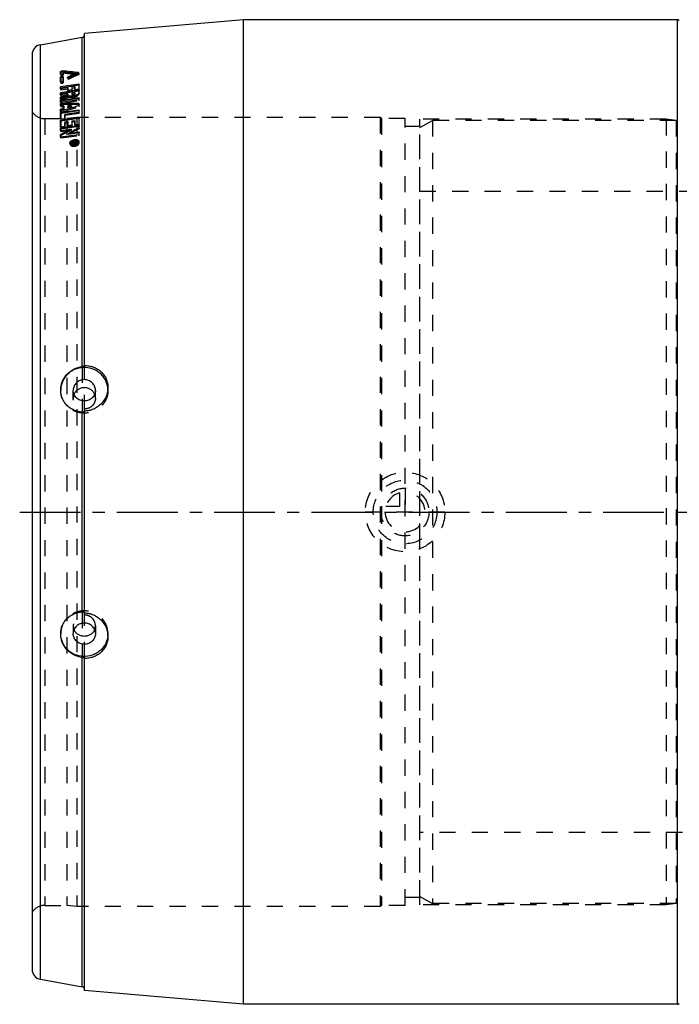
# Model space of a CAD drawing. Header units: millimetres. Extents: x 32 to 968, y 230 to 774.
# Tile 1 of 3: x 32 to 297, y 230 to 626. Entities that reach past the tile are written whole.
import ezdxf

# ---------------------------------------------------------------- set-up
doc = ezdxf.new("R2010")
doc.units = ezdxf.units.MM
doc.header["$LTSCALE"] = 65.185185
doc.linetypes.add('CENTER', pattern=[0.6, 0.375, -0.075, 0.075, -0.075])
doc.linetypes.add('HIDDEN', pattern=[0.2, 0.1, -0.1])
for name, color, linetype in [('FASEN', 7, 'CONTINUOUS'), ('KONST.EL_MIT_GEO', 7, 'CONTINUOUS'), ('KURVEN', 7, 'CONTINUOUS'), ('L1', 7, 'CONTINUOUS')]:
    doc.layers.add(name, color=color, linetype=linetype)

msp = doc.modelspace()

# ---------------------------------------------------------------- linework, layer by layer
at = {"layer": 'FASEN', "color": 8, "linetype": 'HIDDEN'}
for p, q in [((193, 583.11), (198, 586)), ((193, 273.89), (193, 583.11)), ((198, 586), (198, 271)), ((193, 273.89), (198, 271))]:
    msp.add_line(p, q, dxfattribs=at)
at = {"layer": 'KONST.EL_MIT_GEO', "color": 7, "linetype": 'Continuous'}
for p, q in [((122, 626.5), (58, 620.9)), ((122, 230.5), (122, 626.5)), ((296.59, 626.5), (122, 626.5)), ((296.59, 230.5), (296.59, 626.5)), ((40.31, 616.44), (57.17, 619.41)), ((57.17, 486.99), (57.17, 619.41)), ((58, 487.28), (58, 620.9)), ((40.31, 240.56), (40.31, 616.44)), ((37, 612.5), (37, 244.5)), ((49.22, 605.9), (49.31, 605.45)), ((48.44, 604.57), (48.44, 605.64)), ((48.44, 605.64), (48.53, 605.18)), ((48.44, 604.57), (48.44, 604.56)), ((48.44, 601.52), (48.44, 603.46)), ((48.44, 603.46), (48.53, 603.01)), ((48.53, 605.18), (48.53, 604.48)), ((48.53, 603.01), (48.53, 601.42)), ((49.42, 605.44), (49.31, 605.45)), ((49.42, 605.45), (49.42, 604.73)), ((49.42, 603.62), (49.42, 601.68)), ((51.47, 603.48), (51.53, 603.17)), ((55.39, 604.78), (54.53, 604.88)), ((54.53, 604.86), (54.61, 604.43)), ((55.63, 605.19), (55.68, 604.92)), ((48.44, 601.52), (48.44, 601.51)), ((55.83, 600.62), (48.44, 599.44)), ((48.44, 598.71), (48.44, 599.44)), ((48.44, 599.44), (48.53, 599)), ((51.3, 599.16), (48.44, 598.71)), ((55.83, 598.23), (48.44, 597.07)), ((55.83, 600.16), (48.53, 599)), ((48.53, 599), (48.53, 598.72)), ((51.3, 598.03), (51.3, 599.16)), ((51.3, 599.16), (51.38, 598.72)), ((52.97, 598.3), (51.3, 598.03)), ((51.38, 598.72), (51.38, 598.05)), ((54.15, 599.61), (52.97, 599.43)), ((52.97, 599.43), (52.97, 598.3)), ((54.15, 598.35), (54.15, 599.61)), ((54.15, 599.61), (54.24, 599.17)), ((55.83, 598.62), (54.15, 598.35)), ((54.24, 599.17), (54.24, 598.37)), ((55.83, 600.62), (55.83, 598.62)), ((55.83, 598.23), (55.83, 597.23)), ((48.44, 596.3), (48.44, 597.07)), ((48.44, 597.07), (48.53, 596.64)), ((51.3, 596.74), (48.44, 596.3)), ((48.44, 594.51), (48.44, 595.4)), ((48.44, 595.4), (48.53, 594.96)), ((48.44, 594.1), (55.83, 595.24)), ((48.44, 593.28), (55.83, 594.41)), ((48.44, 593.28), (48.44, 594.1)), ((48.44, 594.1), (48.53, 593.67)), ((55.83, 597.78), (48.53, 596.64)), ((48.53, 596.64), (48.53, 596.31)), ((48.53, 594.96), (48.53, 594.54)), ((55.83, 594.8), (48.53, 593.67)), ((51.3, 596.47), (51.3, 596.74)), ((51.3, 596.74), (51.38, 596.31)), ((51.3, 596.47), (51.38, 596.04)), ((51.38, 596.31), (51.38, 596.04)), ((54.15, 597.19), (52.97, 597)), ((52.97, 597), (52.97, 596.79)), ((52.97, 596.76), (53.06, 596.33)), ((54.15, 596.97), (54.15, 597.19)), ((54.15, 597.19), (54.24, 596.75)), ((54.15, 596.97), (54.24, 596.54)), ((54.24, 596.75), (54.24, 596.54)), ((55.83, 595.24), (55.83, 594.41)), ((48.44, 591.97), (48.44, 592.86)), ((48.44, 592.86), (48.53, 592.43)), ((48.44, 590.51), (49.63, 590.89)), ((48.44, 589.59), (48.44, 590.51)), ((48.44, 590.51), (48.53, 590.09)), ((48.44, 589.14), (55.83, 590.25)), ((48.53, 593.67), (48.53, 593.29)), ((48.53, 592.43), (48.53, 591.97)), ((49.71, 590.47), (48.53, 590.09)), ((48.53, 590.09), (48.53, 589.61)), ((49.63, 590.89), (49.63, 591.95)), ((49.63, 591.95), (49.71, 591.53)), ((49.63, 590.89), (49.71, 590.47)), ((49.71, 591.53), (49.71, 590.47)), ((51.3, 591.93), (51.3, 591.43)), ((51.3, 591.43), (52.79, 591.91)), ((51.3, 591.43), (51.38, 591)), ((52.88, 591.48), (51.38, 591)), ((52.79, 591.91), (52.88, 591.48)), ((55.83, 592.77), (55.83, 591.96)), ((55.83, 590.25), (55.83, 589.34)), ((48.44, 586.56), (48.44, 589.14)), ((48.44, 589.14), (48.53, 588.72)), ((48.44, 586.09), (55.83, 587.17)), ((48.44, 586.56), (50.11, 586.8)), ((48.44, 583.39), (48.44, 586.09)), ((48.44, 586.09), (48.53, 585.68)), ((55.83, 589.81), (48.53, 588.72)), ((48.53, 588.72), (48.53, 586.57)), ((55.83, 586.75), (48.53, 585.68)), ((50.11, 588.49), (55.83, 589.34)), ((50.11, 588.49), (50.11, 586.8)), ((55.83, 587.17), (55.83, 584.45)), ((48.44, 582.9), (55.83, 583.96)), ((48.44, 583.39), (50.11, 583.63)), ((48.44, 581.92), (48.44, 582.9)), ((48.44, 582.9), (48.53, 582.5)), ((48.44, 581.92), (52.67, 582.52)), ((48.53, 585.68), (48.53, 583.4)), ((55.83, 583.55), (48.53, 582.5)), ((48.53, 582.5), (48.53, 581.93)), ((50.11, 585.39), (51.3, 585.57)), ((50.11, 585.39), (50.11, 583.63)), ((51.3, 583.96), (51.3, 585.57)), ((51.3, 585.57), (51.38, 585.16)), ((51.3, 583.96), (52.97, 584.2)), ((51.38, 585.16), (51.38, 583.98)), ((52.67, 582.52), (52.76, 582.13)), ((52.97, 585.81), (54.15, 585.98)), ((52.97, 585.81), (52.97, 584.2)), ((54.15, 584.21), (54.15, 585.98)), ((54.15, 585.98), (54.24, 585.58)), ((54.15, 584.21), (55.83, 584.45)), ((54.24, 585.58), (54.24, 584.23)), ((55.83, 583.96), (55.83, 582.97)), ((48.44, 579.33), (55.83, 580.36)), ((48.44, 579.33), (48.44, 580.34)), ((48.44, 580.34), (48.53, 579.95)), ((48.53, 579.95), (48.53, 579.34)), ((51.6, 580.79), (55.83, 581.38)), ((51.6, 580.79), (51.68, 580.39)), ((55.83, 580.98), (51.68, 580.39)), ((55.83, 581.38), (55.83, 580.36)), ((52.64, 576.84), (52.72, 576.46)), ((53.04, 577.28), (54.99, 577.55)), ((53.04, 577.1), (53.04, 577.28)), ((53.04, 577.28), (53.08, 577.11)), ((53.04, 577.1), (53.88, 577.22)), ((53.04, 576.9), (53.69, 577.08)), ((53.04, 576.72), (53.04, 576.9)), ((53.04, 576.9), (53.08, 576.72)), ((53.09, 576.73), (53.04, 576.72)), ((53.25, 576.77), (53.09, 576.73)), ((53.97, 576.97), (53.25, 576.77)), ((53.69, 577.08), (53.88, 577.13)), ((53.88, 577.13), (53.88, 577.22)), ((53.88, 577.22), (53.93, 576.97)), ((53.88, 577.13), (53.91, 576.96)), ((54.17, 577.04), (53.92, 577.01)), ((54.16, 577.26), (54.71, 577.33)), ((54.16, 577.26), (54.16, 577.17)), ((54.16, 577.16), (54.21, 576.92)), ((54.29, 577.1), (54.57, 577.14)), ((54.29, 577.1), (54.33, 576.93)), ((54.29, 576.92), (54.57, 576.96)), ((54.57, 577.14), (54.61, 576.97)), ((54.71, 577.24), (54.71, 577.33)), ((54.71, 577.33), (54.78, 577.03)), ((54.71, 577.24), (54.76, 577.02)), ((54.93, 577.15), (54.76, 577.12)), ((54.99, 577.55), (54.99, 577.28)), ((55.48, 577.07), (55.4, 577.46)), ((57.17, 388.29), (57.17, 468.71)), ((58, 387.94), (58, 469.06)), ((57.17, 237.59), (57.17, 370.01)), ((58, 236.1), (58, 369.72)), ((40.31, 240.56), (57.17, 237.59)), ((122, 230.5), (58, 236.1)), ((296.59, 230.5), (122, 230.5))]:
    msp.add_line(p, q, dxfattribs=at)
at = {"layer": 'KONST.EL_MIT_GEO', "color": 8, "linetype": 'HIDDEN'}
for p, q in [((48.44, 604.56), (48.53, 604.11)), ((48.53, 604.48), (48.53, 604.12)), ((49.42, 605.45), (49.5, 604.99)), ((49.42, 604.73), (49.5, 604.28)), ((49.42, 603.63), (49.5, 603.17)), ((49.5, 604.28), (49.5, 604.99)), ((49.5, 601.23), (49.5, 603.17)), ((51.28, 603.28), (51.36, 602.83)), ((51.53, 603.17), (51.56, 603.03)), ((51.9, 603.18), (51.56, 603.03)), ((52.24, 603.34), (51.9, 603.18)), ((52.06, 603.26), (52.14, 602.81)), ((54.61, 604.43), (54.62, 604.41)), ((55.61, 604.75), (55.39, 604.78)), ((55.71, 604.74), (55.61, 604.75)), ((55.63, 604.89), (55.71, 604.44)), ((55.68, 604.92), (55.71, 604.74)), ((55.91, 604.63), (55.83, 605.09)), ((48.44, 601.51), (48.53, 601.06)), ((48.44, 598.71), (48.53, 598.27)), ((48.53, 601.42), (48.53, 601.07)), ((48.53, 598.72), (48.53, 598.27)), ((48.53, 598.27), (51.38, 598.72)), ((49.42, 601.68), (49.5, 601.23)), ((51.3, 598.03), (51.38, 597.59)), ((51.38, 598.05), (51.38, 597.59)), ((52.97, 599.43), (53.06, 598.98)), ((52.97, 598.3), (53.06, 597.86)), ((53.06, 598.98), (54.24, 599.17)), ((53.06, 597.86), (53.06, 598.98)), ((54.15, 598.35), (54.24, 597.92)), ((54.24, 598.37), (54.24, 597.92)), ((54.24, 597.92), (55.91, 598.18)), ((55.83, 600.62), (55.91, 600.17)), ((55.91, 600.17), (55.83, 600.16)), ((55.83, 598.62), (55.91, 598.18)), ((55.83, 598.23), (55.91, 597.79)), ((55.91, 598.18), (55.91, 600.17)), ((48.44, 596.3), (48.53, 595.86)), ((48.44, 594.51), (48.53, 594.08)), ((48.53, 596.31), (48.53, 595.86)), ((48.53, 595.86), (51.38, 596.31)), ((48.53, 594.54), (48.53, 594.08)), ((51.38, 597.59), (53.06, 597.86)), ((51.99, 595.86), (52.08, 595.43)), ((52.97, 597), (53.06, 596.57)), ((52.97, 596.79), (52.97, 596.76)), ((53.06, 596.57), (54.24, 596.75)), ((53.06, 596.35), (53.06, 596.57)), ((55.91, 597.79), (55.83, 597.78)), ((55.83, 597.23), (55.91, 596.8)), ((55.83, 595.24), (55.91, 594.81)), ((55.91, 594.81), (55.83, 594.8)), ((55.83, 594.41), (55.91, 593.98)), ((55.91, 596.8), (55.91, 597.79)), ((55.91, 593.98), (55.91, 594.81)), ((48.44, 593.28), (48.53, 592.85)), ((48.44, 591.97), (48.53, 591.55)), ((48.53, 592.85), (55.91, 593.98)), ((48.53, 593.29), (48.53, 592.85)), ((48.53, 591.97), (48.53, 591.55)), ((51.3, 591.93), (51.38, 591.51)), ((51.38, 591), (51.38, 591.51)), ((55.83, 592.77), (55.91, 592.34)), ((55.91, 592.34), (55.83, 592.34)), ((55.83, 591.96), (55.91, 591.54)), ((55.83, 590.25), (55.91, 589.83)), ((55.91, 591.54), (55.91, 592.34)), ((42.08, 586.7), (42.08, 270.3)), ((42.08, 586.7), (51, 586.7)), ((48.44, 589.59), (48.53, 589.17)), ((48.44, 586.56), (48.53, 586.15)), ((48.53, 589.61), (48.53, 589.17)), ((48.53, 586.57), (48.53, 586.15)), ((48.53, 586.15), (50.2, 586.39)), ((50.11, 588.49), (50.2, 588.07)), ((50.11, 586.8), (50.2, 586.39)), ((50.2, 588.07), (55.91, 588.92)), ((50.2, 586.39), (50.2, 588.07)), ((55, 587.2), (51, 586.7)), ((51, 586.7), (51, 270.3)), ((55, 587.2), (55, 269.8)), ((177, 587.2), (55, 587.2)), ((55.91, 589.83), (55.83, 589.81)), ((55.83, 589.34), (55.91, 588.92)), ((55.83, 587.17), (55.91, 586.77)), ((55.91, 586.77), (55.83, 586.75)), ((55.91, 588.92), (55.91, 589.83)), ((55.91, 584.05), (55.91, 586.77)), ((177, 587.2), (177, 269.8)), ((177.5, 586.7), (177, 587.2)), ((177.5, 586.7), (177.5, 270.3)), ((187, 586.7), (177.5, 586.7)), ((187, 270.3), (187, 586.7)), ((193, 270.5), (193, 586.5)), ((292, 586.5), (193, 586.5)), ((292, 586.5), (292, 270.5)), ((296, 586), (292, 586.5)), ((48.44, 583.39), (48.53, 582.99)), ((48.53, 583.4), (48.53, 582.99)), ((48.53, 582.99), (50.2, 583.23)), ((48.53, 581.52), (52.76, 582.13)), ((50.11, 585.39), (50.2, 584.99)), ((50.11, 583.63), (50.2, 583.23)), ((50.2, 584.99), (51.38, 585.16)), ((50.2, 583.23), (50.2, 584.99)), ((51.3, 583.96), (51.38, 583.56)), ((51.38, 583.98), (51.38, 583.56)), ((51.38, 583.56), (53.06, 583.8)), ((52.97, 585.81), (53.06, 585.4)), ((52.97, 584.2), (53.06, 583.8)), ((53.06, 585.4), (54.24, 585.58)), ((53.06, 583.8), (53.06, 585.4)), ((54.15, 584.21), (54.24, 583.81)), ((54.24, 584.23), (54.24, 583.81)), ((54.24, 583.81), (55.91, 584.05)), ((55.83, 584.45), (55.91, 584.05)), ((55.83, 583.96), (55.91, 583.56)), ((55.91, 583.56), (55.83, 583.55)), ((55.83, 582.97), (55.91, 582.58)), ((55.91, 582.58), (55.91, 583.56)), ((193, 583.5), (187, 583.5)), ((296, 586), (198, 586)), ((296, 586), (296, 271)), ((48.44, 581.92), (48.53, 581.52)), ((48.44, 579.33), (48.53, 578.94)), ((48.53, 581.93), (48.53, 581.52)), ((48.53, 578.94), (55.91, 579.97)), ((48.53, 579.34), (48.53, 578.94)), ((55.83, 581.38), (55.91, 580.99)), ((55.91, 580.99), (55.83, 580.98)), ((55.83, 580.36), (55.91, 579.97)), ((55.91, 579.97), (55.91, 580.99)), ((52.22, 576.75), (52.31, 576.37)), ((53.04, 577.1), (53.13, 576.72)), ((53.04, 576.72), (53.13, 576.34)), ((53.08, 577.11), (53.13, 576.9)), ((53.08, 576.72), (53.13, 576.52)), ((53.92, 577.01), (53.13, 576.9)), ((53.13, 576.9), (53.13, 576.72)), ((53.13, 576.72), (53.96, 576.84)), ((53.96, 576.75), (53.13, 576.52)), ((53.13, 576.34), (54.06, 576.59)), ((53.13, 576.52), (53.13, 576.34)), ((53.91, 576.96), (53.96, 576.75)), ((53.93, 576.97), (53.96, 576.84)), ((53.96, 576.84), (53.96, 576.75)), ((53.97, 576.97), (54.06, 576.59)), ((54.16, 577.26), (54.24, 576.88)), ((54.16, 577.17), (54.16, 577.16)), ((54.76, 577.12), (54.17, 577.04)), ((54.21, 576.92), (54.24, 576.78)), ((54.24, 576.88), (54.8, 576.95)), ((54.24, 576.79), (54.24, 576.88)), ((54.29, 576.92), (54.38, 576.54)), ((54.33, 576.93), (54.38, 576.72)), ((54.66, 576.76), (54.38, 576.72)), ((54.38, 576.54), (54.66, 576.58)), ((54.57, 576.96), (54.66, 576.58)), ((54.61, 576.97), (54.66, 576.76)), ((54.76, 577.02), (54.8, 576.86)), ((54.78, 577.03), (54.8, 576.95)), ((54.8, 576.95), (54.8, 576.86)), ((55.08, 577.17), (54.93, 577.15)), ((54.99, 577.55), (55.08, 577.17)), ((54.99, 577.28), (55.08, 576.9)), ((55.08, 576.9), (55.08, 577.17)), ((55.9, 577.17), (55.81, 577.55)), ((408, 557.4), (193, 557.4)), ((58, 469.06), (58, 487.28)), ((57.17, 486.99), (57.17, 468.71)), ((48.5, 477.43), (48.5, 477.52)), ((53.55, 474.22), (53.55, 477.43)), ((62.45, 474.22), (62.45, 477.43)), ((67.5, 477.43), (67.5, 478.51)), ((57.17, 388.29), (57.17, 370.01)), ((58, 369.72), (58, 387.94)), ((53.55, 382.78), (53.55, 379.57)), ((62.45, 382.78), (62.45, 379.57)), ((48.5, 379.57), (48.5, 379.48)), ((67.5, 379.57), (67.5, 378.49)), ((807, 299.6), (193, 299.6)), ((193, 273.5), (187, 273.5)), ((42.08, 270.3), (51, 270.3)), ((55, 269.8), (51, 270.3)), ((177, 269.8), (55, 269.8)), ((177.5, 270.3), (177, 269.8)), ((187, 270.3), (177.5, 270.3)), ((292, 270.5), (193, 270.5)), ((296, 271), (198, 271)), ((296, 271), (292, 270.5))]:
    msp.add_line(p, q, dxfattribs=at)
at = {"layer": 'KONST.EL_MIT_GEO', "color": 7, "linetype": 'Continuous'}
for centre, radius, start, end in [((296.59, 625.5), 1, 45, 90), ((57, 620.4), 1, 280, 360), ((41, 612.5), 4, 100, 180), ((18.56, 300.37), 307.07, 83.0667, 84.2696), ((48.5, 604.57), 0.0635, 179.9846, 190.71), ((17.02, 299.72), 307.44, 82.9912, 83.9503), ((49.35, 603.62), 0.0687, 359.9845, 10.7731), ((18.65, 298.66), 308.32, 83.3173, 83.9515), ((296.23, 67.12), 589.56, 114.20247, 114.52873), ((299.94, 63.33), 594.12, 114.40765, 114.66019), ((296.45, 71.02), 585.67, 114.27954, 114.40735), ((48.52, 601.52), 0.0775, 179.9904, 190.8964), ((53.09, 596.79), 0.125, 179.9992, 191.2451), ((36.13, -659.65), 1252.57, 89.09877, 89.43666), ((36.7, -663.83), 1256.31, 89.12781, 89.46073), ((704.89, -686.31), 1426.65, 117.20464, 117.39583), ((703.57, -686.67), 1425.98, 117.15482, 117.34601), ((702.18, -671.83), 1411.49, 117.25305, 117.44637), ((54.32, 575.82), 2.23, 97.903, 101.5424), ((53.64, 578.73), 2.77, 274.869, 277.7819), ((54.31, 575.9), 2.15, 89.7724, 97.9121), ((54.2, 577.17), 0.0477, 180.004, 192.7181), ((54.49, 577.56), 0.602, 277.8532, 282.8591), ((54.48, 577.59), 0.64, 282.8887, 296.1968), ((54.49, 577.57), 0.615, 296.162, 301.464), ((54.91, 576.74), 1.11, 52.1507, 57.5217), ((58.63, 477.43), 8.87, 3.4898, 5.6459), ((58.63, 379.57), 8.87, 354.3541, 356.5102), ((41, 244.5), 4, 180, 260), ((57, 236.6), 1, 0, 80), ((296.59, 231.5), 1, 270, 315)]:
    msp.add_arc(centre, radius, start, end, dxfattribs=at)
at = {"layer": 'KONST.EL_MIT_GEO', "color": 8, "linetype": 'HIDDEN'}
for centre, radius, start, end in [((48.59, 604.12), 0.0633, 179.9936, 190.7101), ((18.65, 298.66), 308.32, 83.9515, 84.2737), ((17.11, 298), 308.7, 83.0209, 83.9761), ((49.43, 603.17), 0.0684, 359.9921, 10.7732), ((300.61, 60.94), 596.12, 114.25644, 114.63361), ((296.33, 66.03), 590.15, 114.17784, 114.43118), ((48.6, 601.07), 0.0772, 179.9962, 190.8965), ((53.18, 596.35), 0.124, 180.0011, 191.2451), ((42.08, 592.7), 6, 212.231, 270), ((710.1, -690.07), 1430.94, 117.20462, 117.39524), ((52.99, 576.52), 0.702, 176.324, 178.5188), ((52.97, 576.52), 0.682, 178.5475, 192.7026), ((53.81, 577.98), 2.12, 269.5438, 277.8182), ((54.49, 575.09), 2.84, 95.0663, 97.9015), ((53.8, 578.06), 2.19, 277.8115, 281.5154), ((54.29, 576.79), 0.0474, 179.9987, 192.7181), ((55.17, 576.99), 0.75, 26.5316, 28.7531), ((57.36, 477.43), 8.86, 179.4564, 180), ((57.73, 474.22), 4.18, 157.3635, 179.9622), ((58.27, 474.22), 4.18, 0.0378, 22.6365), ((58.63, 477.43), 8.87, 0.0005, 3.4893), ((57.73, 382.78), 4.18, 180.0378, 202.6365), ((58.27, 382.78), 4.18, 337.3635, 359.9622), ((57.36, 379.57), 8.86, 180, 180.5436), ((58.63, 379.57), 8.87, 356.5107, 359.9995), ((42.08, 264.3), 6, 90, 147.769)]:
    msp.add_arc(centre, radius, start, end, dxfattribs=at)
at = {"layer": 'KONST.EL_MIT_GEO', "color": 7, "linetype": 'Continuous'}
for points, knots in [([(48.44, 605.64), (48.44, 605.66), (48.46, 605.7), (48.55, 605.77), (48.73, 605.85), (48.97, 605.9), (49.14, 605.91), (49.22, 605.9)], [0, 0, 0, 0, 0.062974, 0.151369, 0.402856, 0.712461, 1, 1, 1, 1]), ([(49.42, 604.73), (49.42, 604.7), (49.37, 604.64), (49.27, 604.57), (49.12, 604.51), (48.95, 604.47), (48.77, 604.45), (48.62, 604.46), (48.5, 604.48), (48.45, 604.53), (48.44, 604.56)], [0, 0, 0, 0, 0.075667, 0.190617, 0.340262, 0.509997, 0.677452, 0.823732, 0.930765, 1, 1, 1, 1]), ([(48.44, 603.46), (48.44, 603.49), (48.49, 603.56), (48.59, 603.62), (48.74, 603.69), (48.91, 603.73), (49.09, 603.75), (49.26, 603.74), (49.4, 603.7), (49.42, 603.63)], [0, 0, 0, 0, 0.077737, 0.193762, 0.343884, 0.513786, 0.681362, 0.827917, 1, 1, 1, 1]), ([(49.31, 605.45), (49.22, 605.46), (49.05, 605.45), (48.81, 605.39), (48.64, 605.32), (48.55, 605.24), (48.53, 605.2), (48.53, 605.18)], [0, 0, 0, 0, 0.287412, 0.596835, 0.848484, 0.93699, 1, 1, 1, 1]), ([(49.42, 603.26), (49.38, 603.28), (49.3, 603.29), (49.12, 603.3), (48.88, 603.26), (48.67, 603.18), (48.56, 603.09), (48.53, 603.03), (48.53, 603.01)], [0, 0, 0, 0, 0.111432, 0.250014, 0.560824, 0.833223, 0.930932, 1, 1, 1, 1]), ([(51.28, 603.28), (51.27, 603.31), (51.31, 603.38), (51.39, 603.43), (51.44, 603.46), (51.47, 603.48)], [0, 0, 0, 0, 0.376711, 0.658339, 1, 1, 1, 1]), ([(52.06, 603.26), (51.98, 603.23), (51.82, 603.18), (51.61, 603.16), (51.46, 603.17), (51.35, 603.19), (51.29, 603.24), (51.28, 603.28)], [0, 0, 0, 0, 0.30373, 0.610966, 0.746002, 0.857389, 1, 1, 1, 1]), ([(55.63, 605.19), (55.68, 605.19), (55.75, 605.17), (55.82, 605.12), (55.83, 605.09)], [0, 0, 0, 0, 0.612434, 1, 1, 1, 1]), ([(55.83, 605.09), (55.83, 605.05), (55.79, 604.99), (55.71, 604.93), (55.66, 604.9), (55.63, 604.89)], [0, 0, 0, 0, 0.37472, 0.656542, 1, 1, 1, 1]), ([(49.42, 601.68), (49.42, 601.65), (49.37, 601.58), (49.22, 601.47), (49, 601.4), (48.77, 601.38), (48.6, 601.39), (48.45, 601.44), (48.44, 601.51)], [0, 0, 0, 0, 0.080472, 0.197229, 0.513302, 0.679026, 0.824479, 1, 1, 1, 1]), ([(55.83, 597.23), (55.83, 596.98), (55.52, 596.59), (55, 596.25), (54.44, 596), (53.81, 595.83), (53.17, 595.74), (52.55, 595.74), (52.16, 595.81), (51.99, 595.86)], [0, 0, 0, 0, 0.171087, 0.29259, 0.432625, 0.583119, 0.73417, 0.87588, 1, 1, 1, 1]), ([(53.01, 596.7), (53.03, 596.66), (53.12, 596.61), (53.35, 596.57), (53.66, 596.6), (53.96, 596.72), (54.12, 596.85), (54.15, 596.94), (54.15, 596.97)], [0, 0, 0, 0, 0.093769, 0.217918, 0.521322, 0.808926, 0.918, 1, 1, 1, 1]), ([(53.06, 596.33), (53.08, 596.24), (53.21, 596.18), (53.35, 596.16), (53.49, 596.15), (53.74, 596.17), (54.01, 596.26), (54.19, 596.41), (54.24, 596.5), (54.24, 596.54)], [0, 0, 0, 0, 0.18294, 0.250984, 0.325604, 0.486595, 0.795243, 0.913312, 1, 1, 1, 1]), ([(52.22, 576.75), (52.2, 576.83), (52.2, 577), (52.27, 577.25), (52.43, 577.5), (52.74, 577.82), (53.27, 578.12), (53.76, 578.25), (54.02, 578.29)], [0, 0, 0, 0, 0.09332, 0.193134, 0.303387, 0.425605, 0.701875, 1, 1, 1, 1]), ([(54.02, 578.29), (54.23, 578.32), (54.63, 578.33), (55.19, 578.21), (55.62, 577.95), (55.78, 577.68), (55.81, 577.55)], [0, 0, 0, 0, 0.302896, 0.574792, 0.803409, 1, 1, 1, 1]), ([(53.88, 575.98), (53.68, 575.96), (53.3, 575.97), (52.79, 576.1), (52.39, 576.36), (52.25, 576.62), (52.22, 576.75)], [0, 0, 0, 0, 0.301503, 0.571512, 0.800658, 1, 1, 1, 1]), ([(52.75, 577.34), (52.68, 577.29), (52.47, 577.07), (52.3, 576.78), (52.29, 576.56)], [0, 0, 0, 0, 0.28463, 1, 1, 1, 1]), ([(53.88, 578), (53.69, 577.97), (53.35, 577.85), (52.98, 577.62), (52.77, 577.38), (52.67, 577.2), (52.62, 577.02), (52.62, 576.9), (52.64, 576.84)], [0, 0, 0, 0, 0.300011, 0.574165, 0.6954, 0.805362, 0.905645, 1, 1, 1, 1]), ([(52.64, 576.84), (52.66, 576.74), (52.78, 576.53), (53.11, 576.32), (53.54, 576.23), (53.85, 576.24), (54.02, 576.26)], [0, 0, 0, 0, 0.197111, 0.426423, 0.698092, 1, 1, 1, 1]), ([(52.72, 576.46), (52.74, 576.37), (52.83, 576.2), (52.98, 576.09), (53.06, 576.04)], [0, 0, 0, 0, 0.471613, 1, 1, 1, 1]), ([(54.29, 576.92), (54.26, 576.92), (54.15, 576.91), (54.04, 576.93), (53.97, 576.97)], [0, 0, 0, 0, 0.277282, 1, 1, 1, 1]), ([(55.81, 577.55), (55.83, 577.47), (55.84, 577.3), (55.76, 577.04), (55.6, 576.79), (55.29, 576.47), (54.76, 576.16), (54.27, 576.03), (54.02, 575.99)], [0, 0, 0, 0, 0.093058, 0.192994, 0.303556, 0.426076, 0.702462, 1, 1, 1, 1]), ([(54.02, 576.26), (54.21, 576.29), (54.59, 576.39), (55, 576.63), (55.24, 576.88), (55.35, 577.07), (55.42, 577.26), (55.41, 577.39), (55.4, 577.46)], [0, 0, 0, 0, 0.297606, 0.573978, 0.696464, 0.80699, 0.906912, 1, 1, 1, 1]), ([(54.16, 577.16), (54.16, 577.15), (54.18, 577.11), (54.22, 577.1), (54.25, 577.1)], [0, 0, 0, 0, 0.212456, 1, 1, 1, 1]), ([(55.4, 577.46), (55.38, 577.54), (55.29, 577.72), (55.04, 577.91), (54.7, 578.02), (54.45, 578.05), (54.32, 578.05)], [0, 0, 0, 0, 0.203693, 0.432428, 0.699293, 1, 1, 1, 1]), ([(54.57, 577.14), (54.61, 577.14), (54.67, 577.16), (54.71, 577.22), (54.71, 577.24)], [0, 0, 0, 0, 0.56896, 1, 1, 1, 1]), ([(54.99, 577.28), (54.99, 577.27), (54.98, 577.2), (54.93, 577.14), (54.9, 577.11)], [0, 0, 0, 0, 0.222633, 1, 1, 1, 1]), ([(55.51, 577.68), (55.48, 577.7), (55.34, 577.78), (55.2, 577.83), (55.08, 577.86)], [0, 0, 0, 0, 0.235636, 1, 1, 1, 1]), ([(55.35, 576.55), (55.41, 576.63), (55.49, 576.8), (55.5, 576.99), (55.48, 577.07)], [0, 0, 0, 0, 0.529654, 1, 1, 1, 1]), ([(55.83, 577.35), (55.81, 577.38), (55.75, 577.48), (55.66, 577.57), (55.59, 577.62)], [0, 0, 0, 0, 0.24003, 1, 1, 1, 1]), ([(58, 487.28), (58, 487.25), (57.95, 487.19), (57.86, 487.15), (57.71, 487.09), (57.48, 487.04), (57.28, 487.01), (57.17, 486.99)], [0, 0, 0, 0, 0.118657, 0.21222, 0.33086, 0.634645, 1, 1, 1, 1]), ([(58, 487.41), (58.62, 487.43), (59.86, 487.34), (61.65, 486.86), (63.3, 486.06), (64.75, 484.96), (65.94, 483.6), (66.83, 482.03), (67.38, 480.31), (67.5, 479.11), (67.5, 478.51)], [0, 0, 0, 0, 0.127968, 0.254933, 0.380721, 0.505381, 0.629182, 0.752555, 0.876004, 1, 1, 1, 1]), ([(48.5, 477.52), (48.5, 478.09), (48.61, 479.24), (49.1, 480.9), (49.9, 482.46), (51.34, 484.33), (53.72, 486.13), (56.01, 486.84), (57.17, 486.99)], [0, 0, 0, 0, 0.122715, 0.246386, 0.371077, 0.496699, 0.748648, 1, 1, 1, 1]), ([(67.46, 478.3), (67.4, 478.88), (67.17, 480.03), (66.5, 481.66), (65.52, 483.13), (64.27, 484.4), (62.8, 485.42), (60.61, 486.39), (57.58, 486.82), (54.61, 486.14), (52.51, 484.99), (51.13, 483.85), (50, 482.49), (49.16, 480.94), (48.63, 479.26), (48.51, 478.1), (48.5, 477.52)], [0, 0, 0, 0, 0.06152, 0.123264, 0.185343, 0.247822, 0.310704, 0.373939, 0.500493, 0.626912, 0.689997, 0.752699, 0.814992, 0.876909, 0.938535, 1, 1, 1, 1]), ([(62.45, 477.43), (62.45, 477.99), (62.27, 478.85), (61.72, 479.84), (60.98, 480.71), (59.74, 481.51), (58, 481.84), (56.26, 481.51), (55.02, 480.71), (54.28, 479.84), (53.73, 478.85), (53.55, 477.99), (53.55, 477.43)], [0, 0, 0, 0, 0.122841, 0.184964, 0.247481, 0.373162, 0.5, 0.626838, 0.752519, 0.815036, 0.877159, 1, 1, 1, 1]), ([(57.17, 468.71), (56.03, 468.76), (53.75, 469.26), (51.33, 470.9), (49.9, 472.67), (49.1, 474.18), (48.61, 475.81), (48.5, 476.95), (48.5, 477.52)], [0, 0, 0, 0, 0.252366, 0.501584, 0.62605, 0.750398, 0.874943, 1, 1, 1, 1]), ([(62.45, 477.43), (62.45, 476.87), (62.27, 476.02), (61.72, 475.03), (60.98, 474.15), (59.74, 473.35), (58, 473.02), (56.26, 473.35), (55.02, 474.15), (54.28, 475.03), (53.73, 476.02), (53.55, 476.87), (53.55, 477.43)], [0, 0, 0, 0, 0.122841, 0.184964, 0.247481, 0.373162, 0.5, 0.626838, 0.752519, 0.815036, 0.877159, 1, 1, 1, 1]), ([(62.13, 475.83), (61.96, 476.22), (61.51, 476.97), (60.52, 477.84), (59.32, 478.39), (58, 478.58), (56.68, 478.39), (55.48, 477.84), (54.49, 476.97), (54.04, 476.22), (53.87, 475.83)], [0, 0, 0, 0, 0.123316, 0.24787, 0.373586, 0.5, 0.626414, 0.75213, 0.876684, 1, 1, 1, 1]), ([(67.5, 478.51), (67.5, 477.91), (67.38, 476.69), (66.83, 474.94), (65.94, 473.31), (64.75, 471.88), (63.3, 470.69), (61.65, 469.79), (59.87, 469.22), (58.62, 469.07), (58, 469.06)], [0, 0, 0, 0, 0.122419, 0.245867, 0.370326, 0.495633, 0.621539, 0.747753, 0.873992, 1, 1, 1, 1]), ([(57.17, 468.71), (57.28, 468.71), (57.48, 468.71), (57.71, 468.75), (57.86, 468.8), (57.95, 468.84), (58, 468.89), (58, 468.93)], [0, 0, 0, 0, 0.365116, 0.667794, 0.786392, 0.880275, 1, 1, 1, 1]), ([(48.5, 379.48), (48.5, 380.05), (48.61, 381.19), (49.1, 382.82), (49.9, 384.33), (51.33, 386.1), (53.75, 387.74), (56.03, 388.24), (57.17, 388.29)], [0, 0, 0, 0, 0.125057, 0.249602, 0.37395, 0.498416, 0.747634, 1, 1, 1, 1]), ([(58, 388.07), (58, 388.11), (57.95, 388.16), (57.86, 388.2), (57.71, 388.25), (57.48, 388.29), (57.28, 388.29), (57.17, 388.29)], [0, 0, 0, 0, 0.119725, 0.213608, 0.332206, 0.634884, 1, 1, 1, 1]), ([(58, 387.94), (58.62, 387.93), (59.87, 387.78), (61.65, 387.21), (63.3, 386.31), (64.75, 385.12), (65.94, 383.69), (66.83, 382.06), (67.38, 380.31), (67.5, 379.09), (67.5, 378.49)], [0, 0, 0, 0, 0.126008, 0.252247, 0.378461, 0.504367, 0.629674, 0.754133, 0.877581, 1, 1, 1, 1]), ([(62.45, 379.57), (62.45, 380.13), (62.27, 380.98), (61.72, 381.97), (60.98, 382.85), (59.74, 383.65), (58, 383.98), (56.26, 383.65), (55.02, 382.85), (54.28, 381.97), (53.73, 380.98), (53.55, 380.13), (53.55, 379.57)], [0, 0, 0, 0, 0.122841, 0.184964, 0.247481, 0.373162, 0.5, 0.626838, 0.752519, 0.815036, 0.877159, 1, 1, 1, 1]), ([(62.13, 381.17), (61.96, 380.78), (61.51, 380.03), (60.52, 379.16), (59.32, 378.61), (58, 378.42), (56.68, 378.61), (55.48, 379.16), (54.49, 380.03), (54.04, 380.78), (53.87, 381.17)], [0, 0, 0, 0, 0.123316, 0.24787, 0.373586, 0.5, 0.626414, 0.75213, 0.876684, 1, 1, 1, 1]), ([(57.17, 370.01), (56.01, 370.16), (53.72, 370.87), (51.34, 372.67), (49.9, 374.54), (49.1, 376.1), (48.61, 377.76), (48.5, 378.91), (48.5, 379.48)], [0, 0, 0, 0, 0.251352, 0.503301, 0.628923, 0.753614, 0.877285, 1, 1, 1, 1]), ([(67.46, 378.7), (67.4, 378.12), (67.17, 376.97), (66.5, 375.34), (65.52, 373.87), (64.27, 372.6), (62.8, 371.58), (60.61, 370.61), (57.58, 370.18), (54.61, 370.86), (52.51, 372.01), (51.13, 373.15), (50, 374.51), (49.16, 376.06), (48.63, 377.74), (48.51, 378.9), (48.5, 379.48)], [0, 0, 0, 0, 0.06152, 0.123264, 0.185343, 0.247822, 0.310704, 0.373939, 0.500493, 0.626912, 0.689997, 0.752699, 0.814992, 0.876909, 0.938535, 1, 1, 1, 1]), ([(62.45, 379.57), (62.45, 379.01), (62.27, 378.15), (61.72, 377.16), (60.98, 376.29), (59.74, 375.49), (58, 375.16), (56.26, 375.49), (55.02, 376.29), (54.28, 377.16), (53.73, 378.15), (53.55, 379.01), (53.55, 379.57)], [0, 0, 0, 0, 0.122841, 0.184964, 0.247481, 0.373162, 0.5, 0.626838, 0.752519, 0.815036, 0.877159, 1, 1, 1, 1]), ([(67.5, 378.49), (67.5, 377.89), (67.38, 376.69), (66.83, 374.97), (65.94, 373.4), (64.75, 372.04), (63.3, 370.94), (61.65, 370.14), (59.86, 369.66), (58.62, 369.57), (58, 369.59)], [0, 0, 0, 0, 0.123996, 0.247445, 0.370818, 0.494619, 0.619279, 0.745067, 0.872032, 1, 1, 1, 1]), ([(57.17, 370.01), (57.28, 369.99), (57.48, 369.96), (57.71, 369.91), (57.86, 369.85), (57.95, 369.81), (58, 369.75), (58, 369.72)], [0, 0, 0, 0, 0.365355, 0.66914, 0.78778, 0.881343, 1, 1, 1, 1])]:
    msp.add_open_spline(points, degree=3, knots=knots, dxfattribs=at)
at = {"layer": 'KONST.EL_MIT_GEO', "color": 8, "linetype": 'HIDDEN'}
for points, knots in [([(48.53, 604.11), (48.53, 604.08), (48.59, 604.03), (48.7, 604), (48.86, 604), (49.03, 604.02), (49.21, 604.06), (49.35, 604.12), (49.46, 604.19), (49.5, 604.25), (49.5, 604.28)], [0, 0, 0, 0, 0.069261, 0.176391, 0.322665, 0.489988, 0.659595, 0.809253, 0.924299, 1, 1, 1, 1]), ([(49.5, 603.18), (49.5, 603.19), (49.48, 603.23), (49.45, 603.25), (49.42, 603.26)], [0, 0, 0, 0, 0.209611, 1, 1, 1, 1]), ([(51.56, 603.03), (51.53, 603.01), (51.47, 602.98), (51.4, 602.93), (51.36, 602.86), (51.36, 602.83)], [0, 0, 0, 0, 0.341594, 0.623302, 1, 1, 1, 1]), ([(51.36, 602.83), (51.37, 602.79), (51.44, 602.74), (51.54, 602.72), (51.7, 602.71), (51.9, 602.73), (52.07, 602.78), (52.14, 602.81)], [0, 0, 0, 0, 0.142713, 0.254222, 0.389304, 0.696403, 1, 1, 1, 1]), ([(55.91, 604.63), (55.91, 604.66), (55.84, 604.72), (55.76, 604.74), (55.71, 604.74)], [0, 0, 0, 0, 0.387523, 1, 1, 1, 1]), ([(55.71, 604.44), (55.74, 604.45), (55.8, 604.48), (55.88, 604.54), (55.92, 604.6), (55.91, 604.63)], [0, 0, 0, 0, 0.34338, 0.625277, 1, 1, 1, 1]), ([(48.53, 601.06), (48.54, 600.99), (48.69, 600.94), (48.86, 600.93), (49.04, 600.95), (49.21, 600.99), (49.36, 601.06), (49.46, 601.13), (49.5, 601.2), (49.5, 601.23)], [0, 0, 0, 0, 0.175381, 0.32064, 0.486029, 0.653818, 0.802922, 0.919614, 1, 1, 1, 1]), ([(52.08, 595.43), (52.25, 595.37), (52.64, 595.31), (53.25, 595.3), (53.9, 595.4), (54.52, 595.57), (55.08, 595.82), (55.6, 596.16), (55.91, 596.55), (55.91, 596.8)], [0, 0, 0, 0, 0.124139, 0.265802, 0.416766, 0.567202, 0.707261, 0.828854, 1, 1, 1, 1]), ([(52.31, 576.37), (52.34, 576.23), (52.5, 575.96), (52.93, 575.7), (53.49, 575.58), (53.89, 575.59), (54.1, 575.61)], [0, 0, 0, 0, 0.197079, 0.426544, 0.698255, 1, 1, 1, 1]), ([(54.1, 577.64), (53.91, 577.62), (53.53, 577.51), (53.12, 577.28), (52.88, 577.04), (52.76, 576.85), (52.7, 576.65), (52.71, 576.52), (52.72, 576.46)], [0, 0, 0, 0, 0.297985, 0.574336, 0.696648, 0.806969, 0.906776, 1, 1, 1, 1]), ([(54.1, 577.91), (53.85, 577.87), (53.37, 577.74), (52.93, 577.49), (52.75, 577.34)], [0, 0, 0, 0, 0.518342, 1, 1, 1, 1]), ([(53.06, 576.04), (53.11, 576.01), (53.34, 575.9), (53.6, 575.86), (53.8, 575.86)], [0, 0, 0, 0, 0.227372, 1, 1, 1, 1]), ([(54.06, 576.59), (54.08, 576.58), (54.18, 576.54), (54.3, 576.53), (54.38, 576.54)], [0, 0, 0, 0, 0.221324, 1, 1, 1, 1]), ([(55.48, 577.07), (55.46, 577.18), (55.34, 577.39), (55, 577.58), (54.58, 577.67), (54.26, 577.67), (54.1, 577.64)], [0, 0, 0, 0, 0.19656, 0.425334, 0.697273, 1, 1, 1, 1]), ([(54.1, 575.61), (54.36, 575.65), (54.84, 575.78), (55.38, 576.09), (55.69, 576.41), (55.84, 576.66), (55.92, 576.92), (55.92, 577.09), (55.9, 577.17)], [0, 0, 0, 0, 0.297468, 0.573919, 0.696498, 0.80709, 0.907006, 1, 1, 1, 1]), ([(55.08, 577.86), (55.02, 577.88), (54.74, 577.93), (54.46, 577.94), (54.24, 577.92)], [0, 0, 0, 0, 0.236556, 1, 1, 1, 1]), ([(54.24, 576.78), (54.24, 576.77), (54.28, 576.72), (54.34, 576.71), (54.38, 576.72)], [0, 0, 0, 0, 0.202453, 1, 1, 1, 1]), ([(54.24, 575.91), (54.47, 575.95), (54.89, 576.1), (55.24, 576.39), (55.35, 576.55)], [0, 0, 0, 0, 0.535961, 1, 1, 1, 1]), ([(54.66, 576.58), (54.71, 576.59), (54.82, 576.62), (54.98, 576.71), (55.08, 576.82), (55.08, 576.9)], [0, 0, 0, 0, 0.294444, 0.570871, 1, 1, 1, 1]), ([(54.66, 576.76), (54.69, 576.76), (54.75, 576.78), (54.8, 576.84), (54.8, 576.86)], [0, 0, 0, 0, 0.568971, 1, 1, 1, 1]), ([(67.5, 477.43), (67.5, 476.83), (67.38, 475.63), (66.83, 473.89), (65.95, 472.3), (64.76, 470.9), (63.31, 469.75), (61.11, 468.61), (58, 468.02), (54.89, 468.61), (52.69, 469.75), (51.24, 470.9), (50.05, 472.3), (49.17, 473.89), (48.62, 475.63), (48.5, 476.83), (48.5, 477.43)], [0, 0, 0, 0, 0.061504, 0.123172, 0.185143, 0.247508, 0.310296, 0.373472, 0.5, 0.626528, 0.689704, 0.752492, 0.814857, 0.876828, 0.938496, 1, 1, 1, 1]), ([(62.45, 474.22), (62.45, 473.66), (62.27, 472.81), (61.72, 471.82), (60.98, 470.94), (59.74, 470.14), (58, 469.81), (56.26, 470.14), (55.02, 470.94), (54.28, 471.82), (53.73, 472.81), (53.55, 473.66), (53.55, 474.22)], [0, 0, 0, 0, 0.122841, 0.184964, 0.247481, 0.373162, 0.5, 0.626838, 0.752519, 0.815036, 0.877159, 1, 1, 1, 1]), ([(67.5, 379.57), (67.5, 380.17), (67.38, 381.37), (66.83, 383.11), (65.95, 384.7), (64.76, 386.1), (63.31, 387.25), (61.11, 388.39), (58, 388.98), (54.89, 388.39), (52.69, 387.25), (51.24, 386.1), (50.05, 384.7), (49.17, 383.11), (48.62, 381.37), (48.5, 380.17), (48.5, 379.57)], [0, 0, 0, 0, 0.061504, 0.123172, 0.185143, 0.247508, 0.310296, 0.373472, 0.5, 0.626528, 0.689704, 0.752492, 0.814857, 0.876828, 0.938496, 1, 1, 1, 1]), ([(62.45, 382.78), (62.45, 383.34), (62.27, 384.19), (61.72, 385.18), (60.98, 386.06), (59.74, 386.86), (58, 387.19), (56.26, 386.86), (55.02, 386.06), (54.28, 385.18), (53.73, 384.19), (53.55, 383.34), (53.55, 382.78)], [0, 0, 0, 0, 0.122841, 0.184964, 0.247481, 0.373162, 0.5, 0.626838, 0.752519, 0.815036, 0.877159, 1, 1, 1, 1])]:
    msp.add_open_spline(points, degree=3, knots=knots, dxfattribs=at)
at = {"layer": 'KONST.EL_MIT_GEO', "color": 7, "linetype": 'Continuous'}
for points in [[(48.44, 595.4), (49.39, 595.76), (50.35, 596.12), (51.3, 596.47)], [(51.99, 595.86), (50.81, 595.41), (49.62, 594.96), (48.44, 594.51)], [(51.38, 596.04), (50.43, 595.68), (49.48, 595.32), (48.53, 594.96)], [(52.97, 596.76), (52.98, 596.74), (52.99, 596.71), (53.01, 596.7)], [(49.63, 591.95), (49.23, 591.96), (48.84, 591.97), (48.44, 591.97)], [(55.83, 591.96), (53.36, 591.17), (50.9, 590.38), (48.44, 589.59)], [(52.79, 591.91), (52.3, 591.91), (51.8, 591.92), (51.3, 591.93)], [(54.25, 577.1), (54.26, 577.1), (54.28, 577.1), (54.29, 577.1)], [(54.9, 577.11), (54.87, 577.08), (54.84, 577.06), (54.81, 577.05)]]:
    msp.add_open_spline(points, degree=3, dxfattribs=at)
at = {"layer": 'KONST.EL_MIT_GEO', "color": 8, "linetype": 'HIDDEN'}
for points in [[(48.53, 594.08), (49.71, 594.53), (50.89, 594.98), (52.08, 595.43)], [(48.53, 591.55), (48.92, 591.54), (49.32, 591.54), (49.71, 591.53)], [(48.53, 589.17), (50.99, 589.96), (53.45, 590.75), (55.91, 591.54)], [(51.38, 591.51), (51.88, 591.5), (52.38, 591.49), (52.88, 591.48)], [(55.9, 577.17), (55.89, 577.22), (55.87, 577.28), (55.84, 577.33)]]:
    msp.add_open_spline(points, degree=3, dxfattribs=at)
at = {"layer": 'KURVEN', "color": 8, "linetype": 'HIDDEN'}
for p, q in [((184.8, 436.19), (184.8, 430.7)), ((187, 438.1), (187, 428.5)), ((203, 428.5), (171, 428.5)), ((184.8, 430.7), (179.31, 430.7))]:
    msp.add_line(p, q, dxfattribs=at)
for radius in [16, 12.8, 9.6]:
    msp.add_circle((187, 428.5), radius, dxfattribs=at)
for start, end in [(180, 90), (105.962, 164.038)]:
    msp.add_arc((187, 428.5), 8, start, end, dxfattribs=at)
at = {"layer": 'L1', "color": 2, "linetype": 'CENTER'}
msp.add_line((32, 428.5), (968, 428.5), dxfattribs=at)

doc.saveas('drawing.dxf')
